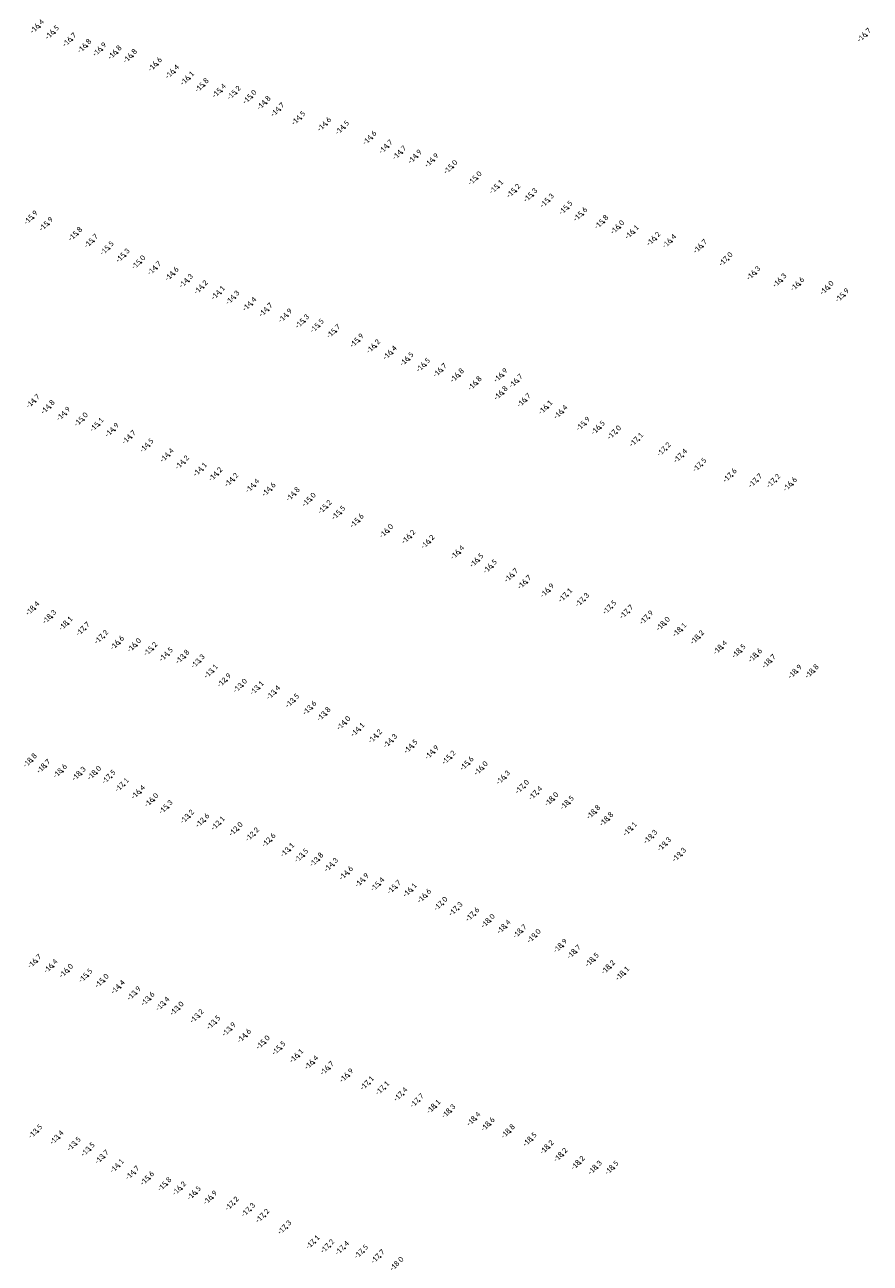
# Model space of a CAD drawing. Header units: feet. Extents: x 932366 to 949332, y 484196 to 597658.
# Tile 11 of 26: x 945896 to 948184, y 533701 to 537054. Entities that reach past the tile are written whole.
import ezdxf
from ezdxf.enums import TextEntityAlignment as Align

# ---------------------------------------------------------------- set-up
doc = ezdxf.new("R2010")
doc.units = ezdxf.units.FT
doc.layers.add('Text', color=7, linetype='Continuous')
doc.styles.add('Legend', font='calibri.ttf')

msp = doc.modelspace()

# ---------------------------------------------------------------- linework, layer by layer
at = {"layer": 'Text'}
for p in [(945936.96, 537048.77, -16.4), (945977.65, 537032.64, -16.5), (946024.57, 537012.83, -16.7), (948175.57, 537025.3, -16.7), (946064.96, 536995.73, -16.8), (946105.95, 536986.52, -16.9), (946147.1, 536978.21, -16.8), (946188.64, 536968.59, -16.8), (946256.19, 536946.17, -16.6), (946302.54, 536926.11, -16.4), (946343.35, 536908.23, -16.1), (946382.82, 536889.51, -15.8), (946429.42, 536874.32, -15.4), (946469.61, 536869.13, -15.2), (946512.17, 536857.73, -15), (946550.46, 536841.72, -14.8), (946587.84, 536823.39, -14.7), (946644.22, 536800.4, -14.5), (946714.15, 536783.83, -14.6), (946762.63, 536774.72, -14.5), (946836.77, 536747.04, -14.6), (946880.64, 536723.19, -14.7), (946917.62, 536706.87, -14.7), (946959.36, 536696.11, -14.9), (947004.76, 536686.11, -14.9), (947055.86, 536668.11, -15), (947121.61, 536637.5, -15), (947179.8, 536614.37, -15.1), (947226.3, 536603.66, -15.2), (947272.22, 536591.81, -15.3), (947316.91, 536577.2, -15.3), (947367.51, 536557.66, -15.5), (945919.75, 536531.16, -15.9), (945961.39, 536513.65, -15.9), (947407.32, 536540.12, -15.6), (947464.34, 536519.16, -15.8), (946040.31, 536486.64, -15.8), (947507.55, 536504.94, -16), (947546.7, 536491.77, -16.1), (946083.18, 536467.97, -15.7), (946125.94, 536448.36, -15.5), (947605.26, 536473.82, -16.2), (947647.96, 536467.34, -16.4), (947731.67, 536453.24, -16.7), (946168.76, 536428.54, -15.3), (946211.22, 536410.06, -15), (947800.71, 536418.51, -17), (946254.12, 536394.24, -14.7), (946301.47, 536378.57, -14.6), (947875.72, 536380.83, -16.3), (946339.92, 536359.78, -14.3), (946380.25, 536342.53, -14.2), (947946.51, 536361.06, -16.3), (947994.54, 536350.96, -16.6), (948074.14, 536340.89, -16), (946426.64, 536327.45, -14.1), (946465.9, 536314.55, -14.3), (948115.83, 536320.74, -15.9), (946511.68, 536296.97, -14.4), (946555.84, 536281.37, -14.7), (946608.47, 536265.92, -14.9), (946654.36, 536250.12, -15.3), (946694.42, 536238.1, -15.5), (946739.01, 536223.38, -15.7), (946802.09, 536198.16, -15.9), (946846.96, 536182.48, -16.2), (946891.7, 536165.05, -16.4), (946937.16, 536148.07, -16.5), (946981.86, 536131.91, -16.5), (947027.13, 536117.72, -16.7), (947073.55, 536103.6, -16.8), (947121.52, 536082.3, -16.8), (947191.56, 536104.11, -16.9), (947232.67, 536088.79, -16.7), (947191.84, 536055.68, -16.8), (945925.69, 536034.2, -14.7), (945965.92, 536018.02, -14.8), (947254.39, 536036.5, -16.7), (947312.74, 536017.25, -16.1), (947353.88, 536004.72, -16.4), (946007.96, 535999.9, -14.9), (946055.69, 535984.69, -15), (947414.51, 535972.79, -15.9), (946098.19, 535970.38, -15.1), (946139.62, 535955.93, -14.9), (947455.18, 535962.21, -16.5), (947498.9, 535949.37, -17), (946185.52, 535936.44, -14.7), (946233.46, 535914.16, -14.5), (947558.81, 535929.85, -17.1), (946288.28, 535887.3, -14.4), (947633.09, 535903.63, -17.2), (947678.03, 535885.91, -17.4), (946329.37, 535868.26, -14.2), (946378.13, 535849.07, -14.1), (947729.84, 535861.41, -17.5), (946419.74, 535836.09, -14.2), (946462.79, 535820.89, -14.2), (946519.64, 535805.16, -14.4), (947811.88, 535832.96, -17.6), (947880.77, 535819.08, -17.7), (947929.68, 535818.11, -17.2), (947974.88, 535808.98, -16.6), (946563.82, 535794.89, -14.6), (946629.26, 535782.1, -14.8), (946672.68, 535767.24, -15), (946715.57, 535747.59, -15.2), (946752.4, 535731.73, -15.5), (946802.39, 535710.18, -15.6), (946882.06, 535682.31, -16), (946942.22, 535666.87, -16.2), (946993.93, 535653.23, -16.2), (947074.49, 535624.44, -16.4), (947126.3, 535602.97, -16.5), (947162.86, 535586.45, -16.5), (947220.38, 535562.54, -16.7), (947255.92, 535543.82, -16.7), (947317.6, 535521.43, -16.9), (947366.56, 535508.47, -17.1), (945924.54, 535472.88, -18.4), (947412.21, 535496, -17.3), (947486.24, 535475.71, -17.5), (945970.05, 535449.99, -18.3), (947532.1, 535463.75, -17.7), (947586.02, 535448.16, -17.9), (946014.36, 535432.11, -18.1), (946060.85, 535417.23, -17.7), (947631.03, 535431.12, -18), (947675.56, 535414.89, -18.1), (946110.79, 535395.6, -17.2), (946153.64, 535379.51, -16.6), (946199.67, 535373.23, -16), (947723.54, 535394.5, -18.2), (946243.78, 535362.91, -15.2), (946286.05, 535348.26, -14.5), (946330.39, 535341.67, -13.8), (947785.66, 535366.9, -18.4), (947836.08, 535357.04, -18.5), (947880.57, 535345.54, -18.6), (946371.88, 535329.51, -13.3), (946407.45, 535302.7, -13.1), (947917.7, 535329.55, -18.7), (947988.12, 535301.47, -18.9), (948033.92, 535302.38, -18.8), (946443.25, 535278.15, -12.9), (946486.41, 535263.62, -13), (946531.49, 535257.37, -13.1), (946576.09, 535245.09, -13.4), (946627.6, 535222.9, -13.5), (946674.31, 535203.2, -13.6), (946712.61, 535186.63, -13.8), (946766.35, 535162.32, -14), (946804.39, 535144.46, -14.1), (946851.81, 535126.52, -14.2), (946892.55, 535114.13, -14.3), (946948.19, 535098.85, -14.5), (947005.15, 535083.09, -14.9), (947050.96, 535068.97, -15.2), (945917.61, 535061.08, -18.8), (945954.49, 535045.38, -18.7), (945999.13, 535032.35, -18.6), (947099.81, 535052.8, -15.6), (947138.19, 535040, -16), (946049.9, 535025.16, -18.3), (946091.7, 535027.31, -18), (946130.8, 535016.5, -17.5), (947197.9, 535014.88, -16.3), (946166.44, 534995.04, -17.1), (946210.48, 534975.32, -16.4), (947249.68, 534989.84, -17), (947285.78, 534972.42, -17.4), (946246.17, 534953.92, -16), (946285.04, 534934.94, -15.3), (947329.26, 534956.21, -18), (947371.25, 534946.47, -18.5), (946342.92, 534909.1, -13.2), (946384.46, 534898.67, -12.6), (947442.63, 534921.11, -18.8), (947477.91, 534902.05, -18.8), (946426.32, 534890.95, -12.1), (946474.77, 534875.3, -12), (947541.58, 534875.71, -19.1), (946519.36, 534860.89, -12.2), (946563.73, 534845.36, -12.6), (947596.93, 534854.44, -19.3), (947634.03, 534834.15, -19.3), (946614.33, 534818.74, -13.1), (946652.04, 534803.76, -13.5), (947674.59, 534805.8, -19.3), (946692.97, 534792.54, -13.8), (946732.64, 534778.5, -14.3), (946773.38, 534755.97, -14.6), (946815.85, 534736.85, -14.9), (946858.14, 534725.71, -15.4), (946902.96, 534718.31, -15.7), (946945.62, 534710.14, -16.1), (946984.8, 534694.29, -16.6), (947029.05, 534673.11, -17), (947069.84, 534659.03, -17.3), (947115.23, 534644.09, -17.6), (947157.09, 534626.49, -18), (947199.97, 534610.6, -18.4), (947243.26, 534598.52, -18.7), (947281.56, 534585.68, -19), (947353.05, 534559.13, -18.9), (947389.78, 534543.02, -18.7), (945930.02, 534517.52, -16.7), (945973.68, 534504.32, -16.4), (947438.89, 534521.19, -18.5), (947482.59, 534501.19, -18.2), (946015.69, 534491.57, -16), (946068.07, 534478.61, -15.5), (946112.1, 534464.35, -15), (947520.97, 534484.23, -18.1), (946155.62, 534447.49, -14.4), (946198.9, 534430.48, -13.9), (946236.23, 534415.51, -13.6), (946276.54, 534402.2, -13.4), (946314.99, 534389.4, -13), (946369.3, 534368.88, -13.2), (946414.37, 534351.62, -13.5), (946455.91, 534333, -13.9), (946497.24, 534315.27, -14.6), (946548.09, 534297.68, -15), (946590.7, 534281.98, -15.5), (946638.88, 534261.29, -16.1), (946679.53, 534243.17, -16.4), (946721.6, 534227.79, -16.7), (946774.29, 534208.09, -16.9), (946829.94, 534187.36, -17.1), (946871.35, 534173.97, -17.1), (946920.92, 534157.16, -17.4), (946964.92, 534140.36, -17.7), (947009.82, 534123.97, -18.1), (947050.62, 534111.23, -18.3), (947118.38, 534090.4, -18.4), (947156.82, 534075.93, -18.6), (945932.36, 534056.76, -13.5), (945989.97, 534040.05, -13.4), (947211.38, 534056.7, -18.8), (947270.49, 534034.78, -18.5), (946036.54, 534022.68, -13.5), (946074.34, 534007.84, -13.5), (947316.53, 534013.84, -18.2), (947353.69, 533993.03, -18.2), (946112.19, 533987.73, -13.7), (946152.99, 533963.26, -14.1), (947400.6, 533971.57, -18.2), (946194.95, 533944.76, -14.7), (946234.92, 533929.5, -15.6), (947446.78, 533958.44, -18.3), (947491.97, 533958.17, -18.5), (946281.9, 533913.58, -15.8), (946321.63, 533902.19, -16.2), (946361.68, 533889.83, -16.5), (946405.37, 533877.28, -16.9), (946464.14, 533861.39, -17.2), (946508.26, 533844.29, -17.3), (946546.93, 533828.22, -17.2), (946606.61, 533796.72, -17.3), (946682.68, 533756.95, -17.1), (946722.64, 533745.61, -17.2), (946762.41, 533740.86, -17.4), (946813.99, 533731.14, -17.5), (946859.16, 533717.9, -17.7)]:
    msp.add_point(p, dxfattribs=at)

# ---------------------------------------------------------------- texts
at = {"layer": 'Text', "style": 'Legend'}
for s, p in [('-16 4  ', (945936.96, 537048.77, -16.4)), ('-16 5  ', (945977.65, 537032.64, -16.5)), ('-16 7  ', (948175.57, 537025.3, -16.7)), ('-16 7  ', (946024.57, 537012.83, -16.7)), ('-16 8  ', (946064.96, 536995.73, -16.8)), ('-16 9  ', (946105.95, 536986.52, -16.9)), ('-16 8  ', (946147.1, 536978.21, -16.8)), ('-16 8  ', (946188.64, 536968.59, -16.8)), ('-16 6  ', (946256.19, 536946.17, -16.6)), ('-16 4  ', (946302.54, 536926.11, -16.4)), ('-16 1  ', (946343.35, 536908.23, -16.1)), ('-15 8  ', (946382.82, 536889.51, -15.8)), ('-15 4  ', (946429.42, 536874.32, -15.4)), ('-15 2  ', (946469.61, 536869.13, -15.2)), ('-15 0  ', (946512.17, 536857.73, -15)), ('-14 8  ', (946550.46, 536841.72, -14.8)), ('-14 7  ', (946587.84, 536823.39, -14.7)), ('-14 5  ', (946644.22, 536800.4, -14.5)), ('-14 6  ', (946714.15, 536783.83, -14.6)), ('-14 5  ', (946762.63, 536774.72, -14.5)), ('-14 6  ', (946836.77, 536747.04, -14.6)), ('-14 7  ', (946880.64, 536723.19, -14.7)), ('-14 7  ', (946917.62, 536706.87, -14.7)), ('-14 9  ', (946959.36, 536696.11, -14.9)), ('-14 9  ', (947004.76, 536686.11, -14.9)), ('-15 0  ', (947055.86, 536668.11, -15)), ('-15 0  ', (947121.61, 536637.5, -15)), ('-15 1  ', (947179.8, 536614.37, -15.1)), ('-15 2  ', (947226.3, 536603.66, -15.2)), ('-15 3  ', (947272.22, 536591.81, -15.3)), ('-15 3  ', (947316.91, 536577.2, -15.3)), ('-15 5  ', (947367.51, 536557.66, -15.5)), ('-15 9  ', (945919.75, 536531.16, -15.9)), ('-15 6  ', (947407.32, 536540.12, -15.6)), ('-15 9  ', (945961.39, 536513.65, -15.9)), ('-15 8  ', (947464.34, 536519.16, -15.8)), ('-16 0  ', (947507.55, 536504.94, -16)), ('-16 1  ', (947546.7, 536491.77, -16.1)), ('-15 8  ', (946040.31, 536486.64, -15.8)), ('-15 7  ', (946083.18, 536467.97, -15.7)), ('-16 2  ', (947605.26, 536473.82, -16.2)), ('-16 4  ', (947647.96, 536467.34, -16.4)), ('-16 7  ', (947731.67, 536453.24, -16.7)), ('-15 5  ', (946125.94, 536448.36, -15.5)), ('-15 3  ', (946168.76, 536428.54, -15.3)), ('-15 0  ', (946211.22, 536410.06, -15)), ('-14 7  ', (946254.12, 536394.24, -14.7)), ('-17 0  ', (947800.71, 536418.51, -17)), ('-14 6  ', (946301.47, 536378.57, -14.6)), ('-14 3  ', (946339.92, 536359.78, -14.3)), ('-16 3  ', (947875.72, 536380.83, -16.3)), ('-16 3  ', (947946.51, 536361.06, -16.3)), ('-14 2  ', (946380.25, 536342.53, -14.2)), ('-14 1  ', (946426.64, 536327.45, -14.1)), ('-16 6  ', (947994.54, 536350.96, -16.6)), ('-16 0  ', (948074.14, 536340.89, -16)), ('-15 9  ', (948115.83, 536320.74, -15.9)), ('-14 3  ', (946465.9, 536314.55, -14.3)), ('-14 4  ', (946511.68, 536296.97, -14.4)), ('-14 7  ', (946555.84, 536281.37, -14.7)), ('-14 9  ', (946608.47, 536265.92, -14.9)), ('-15 3  ', (946654.36, 536250.12, -15.3)), ('-15 5  ', (946694.42, 536238.1, -15.5)), ('-15 7  ', (946739.01, 536223.38, -15.7)), ('-15 9  ', (946802.09, 536198.16, -15.9)), ('-16 2  ', (946846.96, 536182.48, -16.2)), ('-16 4  ', (946891.7, 536165.05, -16.4)), ('-16 5  ', (946937.16, 536148.07, -16.5)), ('-16 5  ', (946981.86, 536131.91, -16.5)), ('-16 7  ', (947027.13, 536117.72, -16.7)), ('-16 8  ', (947073.55, 536103.6, -16.8)), ('-16 9  ', (947191.56, 536104.11, -16.9)), ('-16 7  ', (947232.67, 536088.79, -16.7)), ('-16 8  ', (947121.52, 536082.3, -16.8)), ('-16 8  ', (947191.84, 536055.68, -16.8)), ('-14 7  ', (945925.69, 536034.2, -14.7)), ('-14 8  ', (945965.92, 536018.02, -14.8)), ('-16 7  ', (947254.39, 536036.5, -16.7)), ('-14 9  ', (946007.96, 535999.9, -14.9)), ('-15 0  ', (946055.69, 535984.69, -15)), ('-16 1  ', (947312.74, 536017.25, -16.1)), ('-16 4  ', (947353.88, 536004.72, -16.4)), ('-15 1  ', (946098.19, 535970.38, -15.1)), ('-14 9  ', (946139.62, 535955.93, -14.9)), ('-15 9  ', (947414.51, 535972.79, -15.9)), ('-16 5  ', (947455.18, 535962.21, -16.5)), ('-14 7  ', (946185.52, 535936.44, -14.7)), ('-17 0  ', (947498.9, 535949.37, -17)), ('-17 1  ', (947558.81, 535929.85, -17.1)), ('-14 5  ', (946233.46, 535914.16, -14.5)), ('-14 4  ', (946288.28, 535887.3, -14.4)), ('-17 2  ', (947633.09, 535903.63, -17.2)), ('-17 4  ', (947678.03, 535885.91, -17.4)), ('-14 2  ', (946329.37, 535868.26, -14.2)), ('-17 5  ', (947729.84, 535861.41, -17.5)), ('-14 1  ', (946378.13, 535849.07, -14.1)), ('-14 2  ', (946419.74, 535836.09, -14.2)), ('-14 2  ', (946462.79, 535820.89, -14.2)), ('-17 6  ', (947811.88, 535832.96, -17.6)), ('-17 7  ', (947880.77, 535819.08, -17.7)), ('-17 2  ', (947929.68, 535818.11, -17.2)), ('-14 4  ', (946519.64, 535805.16, -14.4)), ('-14 6  ', (946563.82, 535794.89, -14.6)), ('-16 6  ', (947974.88, 535808.98, -16.6)), ('-14 8  ', (946629.26, 535782.1, -14.8)), ('-15 0  ', (946672.68, 535767.24, -15)), ('-15 2  ', (946715.57, 535747.59, -15.2)), ('-15 5  ', (946752.4, 535731.73, -15.5)), ('-15 6  ', (946802.39, 535710.18, -15.6)), ('-16 0  ', (946882.06, 535682.31, -16)), ('-16 2  ', (946942.22, 535666.87, -16.2)), ('-16 2  ', (946993.93, 535653.23, -16.2)), ('-16 4  ', (947074.49, 535624.44, -16.4)), ('-16 5  ', (947126.3, 535602.97, -16.5)), ('-16 5  ', (947162.86, 535586.45, -16.5)), ('-16 7  ', (947220.38, 535562.54, -16.7)), ('-16 7  ', (947255.92, 535543.82, -16.7)), ('-16 9  ', (947317.6, 535521.43, -16.9)), ('-17 1  ', (947366.56, 535508.47, -17.1)), ('-17 3  ', (947412.21, 535496, -17.3)), ('-18 4  ', (945924.54, 535472.88, -18.4)), ('-18 3  ', (945970.05, 535449.99, -18.3)), ('-17 5  ', (947486.24, 535475.71, -17.5)), ('-17 7  ', (947532.1, 535463.75, -17.7)), ('-17 9  ', (947586.02, 535448.16, -17.9)), ('-18 1  ', (946014.36, 535432.11, -18.1)), ('-17 7  ', (946060.85, 535417.23, -17.7)), ('-18 0  ', (947631.03, 535431.12, -18)), ('-17 2  ', (946110.79, 535395.6, -17.2)), ('-18 1  ', (947675.56, 535414.89, -18.1)), ('-18 2  ', (947723.54, 535394.5, -18.2)), ('-16 6  ', (946153.64, 535379.51, -16.6)), ('-16 0  ', (946199.67, 535373.23, -16)), ('-15 2  ', (946243.78, 535362.91, -15.2)), ('-14 5  ', (946286.05, 535348.26, -14.5)), ('-18 4  ', (947785.66, 535366.9, -18.4)), ('-18 5  ', (947836.08, 535357.04, -18.5)), ('-13 8  ', (946330.39, 535341.67, -13.8)), ('-13 3  ', (946371.88, 535329.51, -13.3)), ('-18 6  ', (947880.57, 535345.54, -18.6)), ('-18 7  ', (947917.7, 535329.55, -18.7)), ('-13 1  ', (946407.45, 535302.7, -13.1)), ('-18 9  ', (947988.12, 535301.47, -18.9)), ('-18 8  ', (948033.92, 535302.38, -18.8)), ('-12 9  ', (946443.25, 535278.15, -12.9)), ('-13 0  ', (946486.41, 535263.62, -13)), ('-13 1  ', (946531.49, 535257.37, -13.1)), ('-13 4  ', (946576.09, 535245.09, -13.4)), ('-13 5  ', (946627.6, 535222.9, -13.5)), ('-13 6  ', (946674.31, 535203.2, -13.6)), ('-13 8  ', (946712.61, 535186.63, -13.8)), ('-14 0  ', (946766.35, 535162.32, -14)), ('-14 1  ', (946804.39, 535144.46, -14.1)), ('-14 2  ', (946851.81, 535126.52, -14.2)), ('-14 3  ', (946892.55, 535114.13, -14.3)), ('-14 5  ', (946948.19, 535098.85, -14.5)), ('-14 9  ', (947005.15, 535083.09, -14.9)), ('-18 8  ', (945917.61, 535061.08, -18.8)), ('-18 7  ', (945954.49, 535045.38, -18.7)), ('-15 2  ', (947050.96, 535068.97, -15.2)), ('-15 6  ', (947099.81, 535052.8, -15.6)), ('-18 6  ', (945999.13, 535032.35, -18.6)), ('-18 3  ', (946049.9, 535025.16, -18.3)), ('-18 0  ', (946091.7, 535027.31, -18)), ('-17 5  ', (946130.8, 535016.5, -17.5)), ('-16 0  ', (947138.19, 535040, -16)), ('-16 3  ', (947197.9, 535014.88, -16.3)), ('-17 1  ', (946166.44, 534995.04, -17.1)), ('-17 0  ', (947249.68, 534989.84, -17)), ('-16 4  ', (946210.48, 534975.32, -16.4)), ('-16 0  ', (946246.17, 534953.92, -16)), ('-17 4  ', (947285.78, 534972.42, -17.4)), ('-18 0  ', (947329.26, 534956.21, -18)), ('-18 5  ', (947371.25, 534946.47, -18.5)), ('-15 3  ', (946285.04, 534934.94, -15.3)), ('-18 8  ', (947442.63, 534921.11, -18.8)), ('-13 2  ', (946342.92, 534909.1, -13.2)), ('-12 6  ', (946384.46, 534898.67, -12.6)), ('-12 1  ', (946426.32, 534890.95, -12.1)), ('-18 8  ', (947477.91, 534902.05, -18.8)), ('-12 0  ', (946474.77, 534875.3, -12)), ('-12 2  ', (946519.36, 534860.89, -12.2)), ('-12 6  ', (946563.73, 534845.36, -12.6)), ('-19 1  ', (947541.58, 534875.71, -19.1)), ('-19 3  ', (947596.93, 534854.44, -19.3)), ('-13 1  ', (946614.33, 534818.74, -13.1)), ('-19 3  ', (947634.03, 534834.15, -19.3)), ('-13 5  ', (946652.04, 534803.76, -13.5)), ('-13 8  ', (946692.97, 534792.54, -13.8)), ('-14 3  ', (946732.64, 534778.5, -14.3)), ('-19 3  ', (947674.59, 534805.8, -19.3)), ('-14 6  ', (946773.38, 534755.97, -14.6)), ('-14 9  ', (946815.85, 534736.85, -14.9)), ('-15 4  ', (946858.14, 534725.71, -15.4)), ('-15 7  ', (946902.96, 534718.31, -15.7)), ('-16 1  ', (946945.62, 534710.14, -16.1)), ('-16 6  ', (946984.8, 534694.29, -16.6)), ('-17 0  ', (947029.05, 534673.11, -17)), ('-17 3  ', (947069.84, 534659.03, -17.3)), ('-17 6  ', (947115.23, 534644.09, -17.6)), ('-18 0  ', (947157.09, 534626.49, -18)), ('-18 4  ', (947199.97, 534610.6, -18.4)), ('-18 7  ', (947243.26, 534598.52, -18.7)), ('-19 0  ', (947281.56, 534585.68, -19)), ('-18 9  ', (947353.05, 534559.13, -18.9)), ('-18 7  ', (947389.78, 534543.02, -18.7)), ('-16 7  ', (945930.02, 534517.52, -16.7)), ('-18 5  ', (947438.89, 534521.19, -18.5)), ('-16 4  ', (945973.68, 534504.32, -16.4)), ('-16 0  ', (946015.69, 534491.57, -16)), ('-15 5  ', (946068.07, 534478.61, -15.5)), ('-18 2  ', (947482.59, 534501.19, -18.2)), ('-18 1  ', (947520.97, 534484.23, -18.1)), ('-15 0  ', (946112.1, 534464.35, -15)), ('-14 4  ', (946155.62, 534447.49, -14.4)), ('-13 9  ', (946198.9, 534430.48, -13.9)), ('-13 6  ', (946236.23, 534415.51, -13.6)), ('-13 4  ', (946276.54, 534402.2, -13.4)), ('-13 0  ', (946314.99, 534389.4, -13)), ('-13 2  ', (946369.3, 534368.88, -13.2)), ('-13 5  ', (946414.37, 534351.62, -13.5)), ('-13 9  ', (946455.91, 534333, -13.9)), ('-14 6  ', (946497.24, 534315.27, -14.6)), ('-15 0  ', (946548.09, 534297.68, -15)), ('-15 5  ', (946590.7, 534281.98, -15.5)), ('-16 1  ', (946638.88, 534261.29, -16.1)), ('-16 4  ', (946679.53, 534243.17, -16.4)), ('-16 7  ', (946721.6, 534227.79, -16.7)), ('-16 9  ', (946774.29, 534208.09, -16.9)), ('-17 1  ', (946829.94, 534187.36, -17.1)), ('-17 1  ', (946871.35, 534173.97, -17.1)), ('-17 4  ', (946920.92, 534157.16, -17.4)), ('-17 7  ', (946964.92, 534140.36, -17.7)), ('-18 1  ', (947009.82, 534123.97, -18.1)), ('-18 3  ', (947050.62, 534111.23, -18.3)), ('-18 4  ', (947118.38, 534090.4, -18.4)), ('-18 6  ', (947156.82, 534075.93, -18.6)), ('-13 5  ', (945932.36, 534056.76, -13.5)), ('-13 4  ', (945989.97, 534040.05, -13.4)), ('-18 8  ', (947211.38, 534056.7, -18.8)), ('-13 5  ', (946036.54, 534022.68, -13.5)), ('-13 5  ', (946074.34, 534007.84, -13.5)), ('-18 5  ', (947270.49, 534034.78, -18.5)), ('-18 2  ', (947316.53, 534013.84, -18.2)), ('-13 7  ', (946112.19, 533987.73, -13.7)), ('-18 2  ', (947353.69, 533993.03, -18.2)), ('-14 1  ', (946152.99, 533963.26, -14.1)), ('-14 7  ', (946194.95, 533944.76, -14.7)), ('-18 2  ', (947400.6, 533971.57, -18.2)), ('-18 3  ', (947446.78, 533958.44, -18.3)), ('-18 5  ', (947491.97, 533958.17, -18.5)), ('-15 6  ', (946234.92, 533929.5, -15.6)), ('-15 8  ', (946281.9, 533913.58, -15.8)), ('-16 2  ', (946321.63, 533902.19, -16.2)), ('-16 5  ', (946361.68, 533889.83, -16.5)), ('-16 9  ', (946405.37, 533877.28, -16.9)), ('-17 2  ', (946464.14, 533861.39, -17.2)), ('-17 3  ', (946508.26, 533844.29, -17.3)), ('-17 2  ', (946546.93, 533828.22, -17.2)), ('-17 3  ', (946606.61, 533796.72, -17.3)), ('-17 1  ', (946682.68, 533756.95, -17.1)), ('-17 2  ', (946722.64, 533745.61, -17.2)), ('-17 4  ', (946762.41, 533740.86, -17.4)), ('-17 5  ', (946813.99, 533731.14, -17.5)), ('-17 7  ', (946859.16, 533717.9, -17.7)), ('-18 0  ', (946910.17, 533698.02, -18))]:
    msp.add_text(s, height=14, rotation=45, dxfattribs=at).set_placement(p, align=Align.CENTER)

doc.saveas('drawing.dxf')
